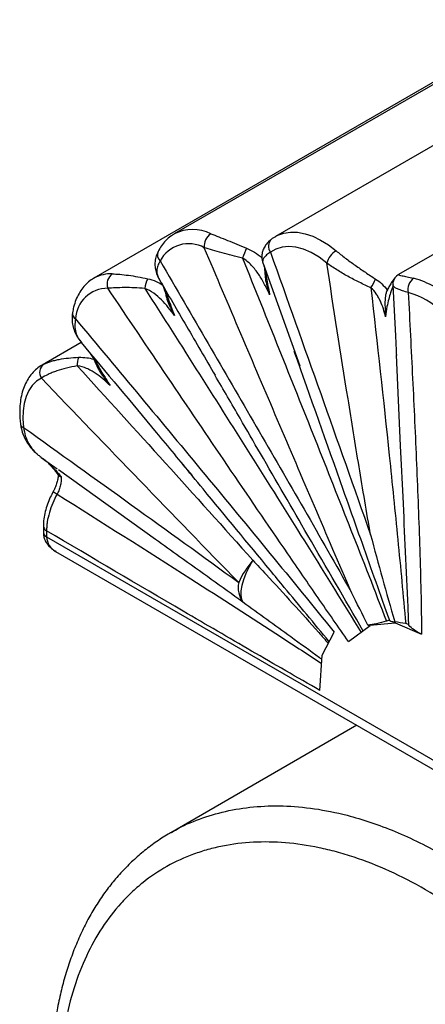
# Paper-space layout '_Isométrica' of a CAD drawing. Header units: millimetres. Extents: x -279 to -60, y -197 to 80.
# Tile 2 of 4: x -279 to -205, y -101 to 79. Entities that reach past the tile are written whole.
import ezdxf

# ---------------------------------------------------------------- set-up
doc = ezdxf.new("R2010")
doc.units = ezdxf.units.MM

psp = doc.layouts.new('_Isométrica')

# ---------------------------------------------------------------- linework, layer by layer
at = {"color": 7, "linetype": 'Continuous', "lineweight": 25}
for p, q in [((-182.57, 79.05), (-250.45, 39.87)), ((-164.01, 78.62), (-231.89, 39.43)), ((-197.25, 70.96), (-265.13, 31.78)), ((-145.89, 69.11), (-209.42, 32.44)), ((-234.18, 34.45), (-227.49, 15.73)), ((-265.13, 31.78), (-265.05, 31.83)), ((-267.45, 20.03), (-274.61, 15.9)), ((-209.02, 1.15), (-209.8, 17.75)), ((-274.61, 15.9), (-274.31, 16.06)), ((-274.95, -0.84), (-274.8, -0.97)), ((-274.79, -1), (-271.89, -3.07)), ((-274.54, -1.15), (-274.37, -1.29)), ((-253.85, -16), (-271.61, -3.25)), ((-274.39, -13.59), (-274.39, -14.71)), ((-273.81, -14.41), (-273.81, -15.53)), ((-273.81, -15.53), (-135.21, -95.54)), ((-272.15, -18.18), (-134.18, -97.83)), ((-218.56, -34.67), (-214.6, -31.76)), ((-214.66, -31.66), (-210.05, -31.22)), ((-214.66, -31.66), (-214.6, -31.76)), ((-209.94, -31.15), (-210.05, -31.22)), ((-210.05, -31.22), (-205.2, -33.3)), ((-223.41, -37.19), (-221.18, -32.97)), ((-223.79, -43.6), (-223.41, -37.19)), ((-217.06, -49.98), (-251.09, -69.63))]:
    psp.add_line(p, q, dxfattribs=at)
at = {"color": 8, "linetype": 'Continuous', "lineweight": 25}
psp.add_line((-209.41, 32.43), (-209.38, 32.45), dxfattribs=at)
at = {"color": 8, "linetype": 'Continuous', "lineweight": 25, "flags": 128}
psp.add_lwpolyline([(-231.89, 39.43), (-231.51, 39.63), (-230.4, 40.03), (-229.18, 40.21), (-227.88, 40.17), (-226.52, 39.92), (-225.11, 39.44), (-223.68, 38.75), (-222.25, 37.86), (-220.83, 36.79)], dxfattribs=at)
at = {"color": 7, "linetype": 'Continuous', "lineweight": 25, "flags": 128}
for points in [[(-222.54, 34.55), (-223.95, 35.61), (-225.38, 36.45), (-226.8, 37.07), (-228.18, 37.45), (-229.49, 37.58), (-230.73, 37.47), (-231.85, 37.11), (-232.85, 36.51)], [(-274.76, 13.49), (-275.65, 12.92), (-276.42, 12.16), (-277.06, 11.23), (-277.55, 10.13), (-277.9, 8.89), (-278.09, 7.51), (-278.12, 6.04), (-278, 4.48)], [(-236.07, -19.8), (-236.76, -21.02), (-237.33, -22.22), (-237.78, -23.36), (-238.09, -24.43), (-238.26, -25.39), (-238.28, -26.23), (-238.16, -26.93), (-237.89, -27.47)]]:
    psp.add_lwpolyline(points, dxfattribs=at)
at = {"color": 8, "linetype": 'Continuous', "lineweight": 25}
for centre, radius, start, end in [((-247.06, 33.19), 7.49, 63.6901, 116.9349), ((-231.45, 37.61), 1.78, 132.7569, 217.8732), ((-251.99, 36.06), 1.54, 157.4998, 226.9977), ((-262.08, 26.32), 6.25, 87.2235, 118.3584), ((-208.43, 30.71), 1.98, 118.584, 136.4507), ((-267.83, 25.37), 1.24, 175.4768, 237.0676), ((-277.81, 5.23), 0.779, 194.3744, 256.2812), ((-268.63, -1.62), 6.88, 234.7935, 241.956), ((-273.41, -13.51), 0.985, 184.9243, 246.3118), ((-273.39, -14.61), 1.01, 185.7235, 245.6228), ((-270.69, -15.43), 3.11, 181.9221, 242.157)]:
    psp.add_arc(centre, radius, start, end, dxfattribs=at)
at = {"color": 7, "linetype": 'Continuous', "lineweight": 25}
for centre, radius, start, end in [((-242.22, 37.63), 2.74, 123.7174, 185.7921), ((-247.81, 32.18), 5.91, 61.0304, 152.1842), ((-213.31, 26.94), 26.08, 156.6167, 160.93), ((-218.82, 33.47), 3.88, 121.1997, 163.8365), ((-260.45, 30.72), 2.28, 125.6484, 200.2726), ((-250.09, 29.14), 5.8, 154.0865, 172.3301), ((-219.9, 33.97), 6.71, 324.0276, 339.5736), ((-205.22, 29.73), 2.48, 124.7928, 193.5072), ((-210.75, 16.46), 15.85, 45.0384, 74.9769), ((-262.64, 24.06), 5.87, 89.4093, 177.3272), ((-211.26, 15.65), 13.98, 45.0384, 74.9769), ((-265.05, 15.98), 3.16, 155.154, 184.3482), ((-273.19, 14.54), 1.89, 126.401, 213.7298), ((-222.94, -30.99), 17.25, 139.5537, 155.5947), ((-234.09, -24.79), 4.66, 168.5687, 215.1863)]:
    psp.add_arc(centre, radius, start, end, dxfattribs=at)
for points, knots in [([(-250.44, 39.84), (-250.66, 39.72), (-251.23, 39.39), (-252.02, 38.67), (-252.81, 37.74), (-253.21, 37.01), (-253.41, 36.65)], [0, 0, 0, 0, 0.175495, 0.449774, 0.724913, 1, 1, 1, 1]), ([(-243.74, 39.9), (-243.29, 39.72), (-242.8, 39.53), (-241.78, 39.12), (-241.23, 38.91), (-239.57, 38.25), (-238.42, 37.78), (-237.24, 37.29)], [0, 0, 0, 0, 0.25, 0.25, 0.5, 0.5, 1, 1, 1, 1]), ([(-232.64, 38.91), (-232.81, 38.78), (-233.22, 38.47), (-233.73, 37.87), (-234.17, 37.1), (-234.41, 36.26), (-234.43, 35.41), (-234.34, 34.79), (-234.21, 34.49), (-234.19, 34.43)], [0, 0, 0, 0, 0.115616, 0.291041, 0.453654, 0.627761, 0.794773, 0.960386, 1, 1, 1, 1]), ([(-231.94, 39.37), (-232.09, 39.29), (-232.34, 39.16), (-232.57, 38.99), (-232.66, 38.92)], [0, 0, 0, 0, 0.600095, 1, 1, 1, 1]), ([(-253.39, 36.65), (-253.48, 36.47), (-253.74, 35.97), (-253.95, 35.1), (-254.01, 34.09), (-253.86, 33.11), (-253.6, 32.28), (-253.32, 31.81), (-253.21, 31.62)], [0, 0, 0, 0, 0.109129, 0.301994, 0.493035, 0.680321, 0.869437, 1, 1, 1, 1]), ([(-218.02, -25.69), (-222.55, -15.19), (-227.05, -4.68), (-236.02, 16.33), (-240.49, 26.84), (-244.95, 37.35)], [0, 0, 0, 0, 0.5, 0.5, 1, 1, 1, 1]), ([(-237.95, 35.46), (-238.6, 35.63), (-239.24, 35.79), (-240.49, 36.12), (-241.1, 36.28), (-242.3, 36.6), (-242.88, 36.76), (-243.97, 37.06), (-244.48, 37.21), (-244.95, 37.35)], [0, 0, 0, 0, 0.25, 0.25, 0.5, 0.5, 0.75, 0.75, 1, 1, 1, 1]), ([(-232.85, 36.51), (-229.78, 27.9), (-226.71, 19.29), (-220.6, 2.06), (-217.55, -6.55), (-214.53, -15.16)], [0, 0, 0, 0, 0.5, 0.5, 1, 1, 1, 1]), ([(-220.83, 36.79), (-220.56, 36.57), (-220.29, 36.35), (-219.73, 35.91), (-219.44, 35.69), (-218.85, 35.25), (-218.56, 35.02), (-217.95, 34.58), (-217.64, 34.36), (-216.71, 33.7), (-216.09, 33.27), (-214.86, 32.44), (-214.24, 32.03), (-213.61, 31.63)], [0, 0, 0, 0, 0.125, 0.125, 0.25, 0.25, 0.375, 0.375, 0.5, 0.5, 0.75, 0.75, 1, 1, 1, 1]), ([(-253.04, 34.94), (-247.15, 24.86), (-241.28, 14.78), (-232.51, -0.37), (-229.59, -5.42), (-223.78, -15.54), (-220.89, -20.61), (-218.02, -25.69)], [0, 0, 0, 0, 0.5, 0.5, 0.75, 0.75, 1, 1, 1, 1]), ([(-237.95, 35.46), (-233.5, 24.42), (-229.07, 13.36), (-220.28, -8.76), (-215.92, -19.84), (-211.61, -30.93)], [0, 0, 0, 0, 0.5, 0.5, 1, 1, 1, 1]), ([(-232.99, 28.75), (-233.27, 29.4), (-233.57, 30.03), (-234.24, 31.28), (-234.6, 31.89), (-235.19, 32.76), (-235.4, 33.05), (-235.84, 33.6), (-236.07, 33.87), (-236.8, 34.64), (-237.34, 35.09), (-237.95, 35.46)], [0, 0, 0, 0, 0.25, 0.25, 0.5, 0.5, 0.625, 0.625, 0.75, 0.75, 1, 1, 1, 1]), ([(-214.53, -15.16), (-215.25, -11), (-215.95, -6.85), (-217.32, 1.45), (-217.99, 5.59), (-219.98, 18.02), (-221.27, 26.29), (-222.54, 34.55)], [0, 0, 0, 0, 0.25, 0.25, 0.5, 0.5, 1, 1, 1, 1]), ([(-214.47, 30.03), (-215.18, 30.35), (-215.89, 30.68), (-217.3, 31.38), (-218, 31.75), (-219.05, 32.32), (-219.39, 32.52), (-220.07, 32.92), (-220.4, 33.12), (-221.04, 33.52), (-221.35, 33.72), (-221.97, 34.13), (-222.26, 34.34), (-222.54, 34.55)], [0, 0, 0, 0, 0.25, 0.25, 0.5, 0.5, 0.625, 0.625, 0.75, 0.75, 0.875, 0.875, 1, 1, 1, 1]), ([(-261.77, 32.57), (-261.35, 32.56), (-260.89, 32.53), (-259.89, 32.44), (-259.36, 32.38), (-257.7, 32.16), (-256.53, 31.95), (-255.3, 31.68)], [0, 0, 0, 0, 0.25, 0.25, 0.5, 0.5, 1, 1, 1, 1]), ([(-234.02, 34), (-234.02, 34.01), (-234.03, 34.02), (-233.98, 33.86), (-233.94, 33.54), (-233.88, 33), (-233.85, 32.55), (-233.83, 32.26), (-233.83, 32.25)], [0, 0, 0, 0, 0.059079, 0.234632, 0.441739, 0.690656, 0.984947, 1, 1, 1, 1]), ([(-209.41, 32.44), (-209.46, 32.41), (-209.55, 32.36), (-209.66, 32.27), (-209.73, 32.21), (-209.79, 32.15), (-209.87, 32.07), (-210.03, 31.91), (-210.32, 31.55), (-210.73, 30.96), (-211.16, 30.25), (-211.42, 29.7), (-211.54, 29.45)], [0, 0, 0, 0, 0.0220769, 0.0481626, 0.0655946, 0.0870006, 0.1282366, 0.2233694, 0.418108, 0.6247301, 0.8313153, 1, 1, 1, 1]), ([(-209.38, 32.45), (-209.39, 32.42), (-209.34, 32.39), (-209.12, 32.32), (-208.95, 32.28), (-208.5, 32.18), (-208.2, 32.12), (-207.51, 31.96), (-207.11, 31.87), (-206.64, 31.77)], [0, 0, 0, 0, 0.25, 0.25, 0.5, 0.5, 0.75, 0.75, 1, 1, 1, 1]), ([(-265.02, 31.82), (-265.15, 31.75), (-265.63, 31.51), (-266.37, 30.91), (-267.21, 30.02), (-267.9, 28.99), (-268.46, 27.81), (-268.85, 26.63), (-269, 25.82), (-269.07, 25.47)], [0, 0, 0, 0, 0.058095, 0.21827, 0.378288, 0.540061, 0.705139, 0.874187, 1, 1, 1, 1]), ([(-253.23, 31.6), (-251.56, 28.75), (-248.13, 22.89), (-244.72, 17.02), (-242.98, 14.02)], [0, 0, 0, 0, 0.487753, 1, 1, 1, 1]), ([(-252.8, 30.96), (-252.76, 30.89), (-252.67, 30.73), (-252.47, 30.27), (-252.25, 29.6), (-252.03, 28.86), (-251.89, 28.33), (-251.83, 28.11)], [0, 0, 0, 0, 0.141565, 0.334073, 0.559388, 0.816895, 1, 1, 1, 1]), ([(-233.81, 32.25), (-233.81, 32.16), (-233.81, 31.64), (-233.56, 30.7), (-233.28, 29.65), (-233.07, 29.01), (-232.99, 28.78), (-232.99, 28.75), (-232.99, 28.75)], [0, 0, 0, 0, 0.071106, 0.429813, 0.793646, 0.979412, 0.996432, 1, 1, 1, 1]), ([(-213.61, 31.63), (-213.19, 31.37), (-212.81, 31.06), (-212.1, 30.38), (-211.77, 30.01), (-211.47, 29.61)], [0, 0, 0, 0, 0.5, 0.5, 1, 1, 1, 1]), ([(-209.86, 32.07), (-209.91, 32.01), (-210.08, 31.84), (-210.31, 31.41), (-210.46, 30.93), (-210.43, 30.63), (-210.42, 30.53)], [0, 0, 0, 0, 0.160465, 0.4886925, 0.8335103, 1, 1, 1, 1]), ([(-255.84, 29.92), (-257.15, 30.01), (-258.39, 30.06), (-260.12, 30.05), (-260.68, 30.04), (-261.7, 30), (-262.16, 29.97), (-262.58, 29.93)], [0, 0, 0, 0, 0.5, 0.5, 0.75, 0.75, 1, 1, 1, 1]), ([(-218.56, -34.67), (-220.43, -32.01), (-222.28, -29.34), (-225.98, -23.99), (-227.83, -21.31), (-233.36, -13.25), (-237.03, -7.87), (-248.01, 8.3), (-255.3, 19.11), (-262.58, 29.93)], [0, 0, 0, 0, 0.125, 0.125, 0.25, 0.25, 0.5, 0.5, 1, 1, 1, 1]), ([(-255.84, 29.92), (-249.16, 19.47), (-242.52, 9.01), (-232.6, -6.72), (-229.31, -11.97), (-222.74, -22.48), (-219.47, -27.75), (-216.22, -33.03)], [0, 0, 0, 0, 0.5, 0.5, 0.75, 0.75, 1, 1, 1, 1]), ([(-250.38, 24.93), (-250.74, 25.45), (-251.13, 25.96), (-251.93, 26.93), (-252.34, 27.39), (-253.23, 28.25), (-253.7, 28.66), (-254.71, 29.37), (-255.25, 29.68), (-255.84, 29.92)], [0, 0, 0, 0, 0.25, 0.25, 0.5, 0.5, 0.75, 0.75, 1, 1, 1, 1]), ([(-214.47, 30.03), (-213.31, 19.81), (-212.18, 9.58), (-210.57, -5.78), (-210.05, -10.9), (-209.04, -21.15), (-208.56, -26.28), (-208.1, -31.4)], [0, 0, 0, 0, 0.5, 0.5, 0.75, 0.75, 1, 1, 1, 1]), ([(-211.79, 24.74), (-211.9, 25.22), (-212.03, 25.7), (-212.34, 26.65), (-212.52, 27.12), (-212.84, 27.81), (-212.95, 28.03), (-213.2, 28.48), (-213.34, 28.69), (-213.76, 29.32), (-214.09, 29.7), (-214.47, 30.03)], [0, 0, 0, 0, 0.25, 0.25, 0.5, 0.5, 0.625, 0.625, 0.75, 0.75, 1, 1, 1, 1]), ([(-211.47, 29.61), (-211.52, 29.53), (-211.56, 29.43), (-211.64, 29.24), (-211.67, 29.13), (-211.75, 28.82), (-211.79, 28.6), (-211.85, 28.17), (-211.86, 27.95), (-211.89, 27.53), (-211.89, 27.32), (-211.89, 26.71), (-211.88, 26.31), (-211.84, 25.51), (-211.82, 25.12), (-211.79, 24.74)], [0, 0, 0, 0, 0.0625, 0.0625, 0.125, 0.125, 0.25, 0.25, 0.375, 0.375, 0.5, 0.5, 0.75, 0.75, 1, 1, 1, 1]), ([(-210.45, 30.53), (-210.28, 27.44), (-210.05, 23.13), (-209.85, 18.84), (-209.79, 17.63)], [0, 0, 0, 0, 0.71872, 1, 1, 1, 1]), ([(-207.64, 29.15), (-207.36, 23.91), (-207.09, 18.67), (-206.59, 8.21), (-206.34, 2.98), (-205.9, -7.45), (-205.7, -12.65), (-205.45, -20.43), (-205.38, -23.01), (-205.26, -28.17), (-205.22, -30.74), (-205.2, -33.3)], [0, 0, 0, 0, 0.25, 0.25, 0.5, 0.5, 0.75, 0.75, 0.875, 0.875, 1, 1, 1, 1]), ([(-251.81, 28.11), (-251.8, 28.06), (-251.71, 27.58), (-251.29, 26.71), (-250.81, 25.72), (-250.49, 25.14), (-250.39, 24.95), (-250.38, 24.93), (-250.38, 24.93)], [0, 0, 0, 0, 0.045792, 0.426986, 0.81411, 0.985225, 0.996358, 1, 1, 1, 1]), ([(-269.04, 25.47), (-269.08, 25.24), (-269.18, 24.63), (-269.12, 23.65), (-268.9, 22.56), (-268.47, 21.52), (-267.99, 20.68), (-267.59, 20.22), (-267.45, 20.05)], [0, 0, 0, 0, 0.117994, 0.305279, 0.495192, 0.688055, 0.886348, 1, 1, 1, 1]), ([(-268.51, 24.33), (-260.58, 14.84), (-252.66, 5.34), (-240.82, -8.97), (-236.88, -13.75), (-229.01, -23.33), (-225.08, -28.13), (-221.18, -32.97)], [0, 0, 0, 0, 0.5, 0.5, 0.75, 0.75, 1, 1, 1, 1]), ([(-267.47, 20.02), (-262.89, 14.55), (-256.13, 6.44), (-249.38, -1.69), (-247.19, -4.33)], [0, 0, 0, 0, 0.675634, 1, 1, 1, 1]), ([(-265.8, 18.01), (-265.65, 17.77), (-265.34, 17.22), (-264.85, 16.25), (-264.51, 15.54), (-264.33, 15.17)], [0, 0, 0, 0, 0.283434, 0.631096, 1, 1, 1, 1]), ([(-216.96, -14.13), (-217.82, -11.7), (-221.66, -0.86), (-225.5, 9.97), (-228.48, 18.37)], [0, 0, 0, 0, 0.223777, 1, 1, 1, 1]), ([(-274.31, 16.06), (-273.94, 16.24), (-273.52, 16.4), (-272.82, 16.62), (-272.58, 16.69), (-272.06, 16.82), (-271.79, 16.88), (-270.97, 17.03), (-270.39, 17.12), (-269.19, 17.24), (-268.57, 17.29), (-267.92, 17.31)], [0, 0, 0, 0, 0.25, 0.25, 0.375, 0.375, 0.5, 0.5, 0.75, 0.75, 1, 1, 1, 1]), ([(-274.6, 15.89), (-274.7, 15.84), (-275.14, 15.59), (-275.85, 15.02), (-276.69, 14.13), (-277.38, 13.1), (-277.94, 11.92), (-278.36, 10.61), (-278.63, 9.18), (-278.74, 7.65), (-278.7, 6.26), (-278.61, 5.37), (-278.57, 5.04)], [0, 0, 0, 0, 0.029013, 0.136443, 0.243869, 0.352484, 0.463326, 0.576834, 0.692782, 0.810469, 0.929075, 1, 1, 1, 1]), ([(-268.2, 15.75), (-268.89, 15.62), (-269.54, 15.48), (-270.79, 15.17), (-271.39, 15), (-272.24, 14.71), (-272.52, 14.61), (-273.04, 14.4), (-273.29, 14.29), (-273.99, 13.96), (-274.41, 13.73), (-274.76, 13.49)], [0, 0, 0, 0, 0.25, 0.25, 0.5, 0.5, 0.625, 0.625, 0.75, 0.75, 1, 1, 1, 1]), ([(-268.2, 15.75), (-262.82, 9.84), (-257.45, 3.94), (-246.74, -7.91), (-241.39, -13.85), (-236.07, -19.8)], [0, 0, 0, 0, 0.5, 0.5, 1, 1, 1, 1]), ([(-262.18, 12.15), (-262.61, 12.59), (-263.06, 13), (-263.97, 13.77), (-264.44, 14.12), (-265.17, 14.6), (-265.42, 14.75), (-265.94, 15.02), (-266.21, 15.15), (-267.02, 15.49), (-267.58, 15.66), (-268.2, 15.75)], [0, 0, 0, 0, 0.25, 0.25, 0.5, 0.5, 0.625, 0.625, 0.75, 0.75, 1, 1, 1, 1]), ([(-264.31, 15.18), (-264.26, 15.06), (-264.08, 14.68), (-263.46, 13.78), (-262.79, 12.9), (-262.28, 12.28), (-262.19, 12.16), (-262.18, 12.15)], [0, 0, 0, 0, 0.110951, 0.363592, 0.876538, 0.996412, 1, 1, 1, 1]), ([(-238.65, -23.86), (-244.69, -17.68), (-250.71, -11.47), (-262.74, 0.99), (-268.75, 7.24), (-274.76, 13.49)], [0, 0, 0, 0, 0.5, 0.5, 1, 1, 1, 1]), ([(-234.68, -0.28), (-235.92, 1.87), (-238.68, 6.63), (-241.45, 11.4), (-242.97, 14.01)], [0, 0, 0, 0, 0.450166, 1, 1, 1, 1]), ([(-278.55, 5.04), (-278.51, 4.76), (-278.42, 4.07), (-278.05, 3.01), (-277.5, 1.88), (-276.74, 0.82), (-276.05, 0.04), (-275.58, -0.33), (-275.45, -0.43)], [0, 0, 0, 0, 0.1310319, 0.3210466, 0.5170927, 0.7184756, 0.9249096, 1, 1, 1, 1]), ([(-278, 4.48), (-271.44, -0.22), (-264.88, -4.92), (-251.76, -14.36), (-245.2, -19.1), (-238.65, -23.86)], [0, 0, 0, 0, 0.5, 0.5, 1, 1, 1, 1]), ([(-274.38, -1.27), (-274.3, -1.33), (-274.03, -1.51), (-273.52, -1.99), (-272.87, -2.69), (-272.23, -3.48), (-271.81, -4.03), (-271.61, -4.3)], [0, 0, 0, 0, 0.086015, 0.292982, 0.519165, 0.773362, 1, 1, 1, 1]), ([(-232.91, -21.61), (-236.99, -16.67), (-242.35, -10.18), (-247.73, -3.68), (-249.01, -2.14)], [0, 0, 0, 0, 0.762405, 1, 1, 1, 1]), ([(-271.67, -4.14), (-271.68, -4.3), (-271.69, -4.67), (-271.83, -5.38), (-272.09, -6.19), (-272.37, -6.83), (-272.56, -7.17), (-272.6, -7.25)], [0, 0, 0, 0, 0.187124, 0.430364, 0.678908, 0.931488, 1, 1, 1, 1]), ([(-271.16, -4.48), (-271.13, -4.72), (-271.12, -4.97), (-271.15, -5.49), (-271.18, -5.76), (-271.31, -6.31), (-271.39, -6.59), (-271.6, -7.15), (-271.72, -7.43), (-271.86, -7.7)], [0, 0, 0, 0, 0.25, 0.25, 0.5, 0.5, 0.75, 0.75, 1, 1, 1, 1]), ([(-271.6, -4.29), (-271.55, -4.34), (-271.45, -4.43), (-271.26, -4.47), (-271.16, -4.48), (-271.16, -4.48)], [0, 0, 0, 0, 0.54462, 0.991296, 1, 1, 1, 1]), ([(-272.59, -7.25), (-272.77, -7.59), (-273.18, -8.35), (-273.67, -9.58), (-274.08, -10.91), (-274.31, -12.24), (-274.42, -13.14), (-274.39, -13.58), (-274.39, -13.59)], [0, 0, 0, 0, 0.164829, 0.3683568, 0.5755302, 0.7821894, 0.9921468, 1, 1, 1, 1]), ([(-271.86, -7.7), (-272.17, -8.25), (-272.72, -9.38), (-273.13, -10.52), (-273.47, -11.68), (-273.59, -12.25), (-273.72, -13.07), (-273.75, -13.35), (-273.79, -13.88), (-273.81, -14.15), (-273.81, -14.41)], [0, 0, 0, 0, 0.25, 0.5, 0.5, 0.75, 0.75, 0.875, 0.875, 1, 1, 1, 1]), ([(-274.39, -14.71), (-274.38, -14.94), (-274.35, -15.44), (-274.1, -16.18), (-273.67, -16.9), (-273.08, -17.53), (-272.56, -17.96), (-272.21, -18.13), (-272.13, -18.17)], [0, 0, 0, 0, 0.155662, 0.345706, 0.535633, 0.732801, 0.943996, 1, 1, 1, 1]), ([(-223.79, -43.6), (-227.96, -41.22), (-232.13, -38.82), (-240.46, -33.99), (-244.63, -31.56), (-257.14, -24.25), (-265.47, -19.34), (-273.81, -14.41)], [0, 0, 0, 0, 0.25, 0.25, 0.5, 0.5, 1, 1, 1, 1]), ([(-214.53, -15.16), (-213.82, -17.82), (-213.1, -20.47), (-211.63, -25.77), (-210.88, -28.41), (-210.1, -31.04)], [0, 0, 0, 0, 0.5, 0.5, 1, 1, 1, 1]), ([(-211.61, -30.93), (-212.25, -31.12), (-212.86, -31.28), (-214, -31.53), (-214.54, -31.63), (-215.02, -31.69)], [0, 0, 0, 0, 0.5, 0.5, 1, 1, 1, 1]), ([(-211.02, -30.88), (-211.05, -30.85), (-211.13, -30.84), (-211.33, -30.86), (-211.46, -30.89), (-211.61, -30.93)], [0, 0, 0, 0, 0.5, 0.5, 1, 1, 1, 1]), ([(-209.94, -31.15), (-210.19, -31.14), (-210.4, -31.11), (-210.77, -31.02), (-210.91, -30.96), (-211.02, -30.88)], [0, 0, 0, 0, 0.5, 0.5, 1, 1, 1, 1]), ([(-207.52, -31.65), (-207.57, -31.59), (-207.64, -31.53), (-207.85, -31.45), (-207.97, -31.42), (-208.1, -31.4)], [0, 0, 0, 0, 0.5, 0.5, 1, 1, 1, 1]), ([(-205.2, -33.3), (-205.72, -33.08), (-206.17, -32.83), (-206.94, -32.28), (-207.27, -31.98), (-207.52, -31.65)], [0, 0, 0, 0, 0.5, 0.5, 1, 1, 1, 1]), ([(-251.01, -69.61), (-251.2, -69.71), (-252.2, -70.25), (-253.92, -71.41), (-256.16, -73.1), (-258.27, -74.96), (-260.25, -76.97), (-262.09, -79.14), (-263.8, -81.45), (-265.36, -83.91), (-266.79, -86.51), (-268.08, -89.26), (-269.24, -92.17), (-270.25, -95.21), (-271.12, -98.36), (-271.8, -101.51), (-272.34, -104.67), (-272.72, -107.92), (-272.99, -111.48), (-273.13, -114.45), (-273.15, -116.26), (-273.15, -116.74)], [0, 0, 0, 0, 0.012983, 0.070113, 0.127172, 0.184108, 0.240874, 0.297422, 0.353725, 0.409522, 0.465837, 0.522777, 0.580152, 0.63776, 0.695371, 0.752745, 0.803941, 0.857192, 0.914283, 0.976996, 1, 1, 1, 1]), ([(-137.33, -196.38), (-137.33, -191.27), (-137.76, -185.97), (-138.85, -179.08), (-139.1, -177.7), (-139.64, -174.93), (-139.94, -173.54), (-140.91, -169.37), (-141.66, -166.57), (-143.36, -160.97), (-144.31, -158.15), (-145.89, -153.91), (-146.45, -152.49), (-147.31, -150.36), (-147.61, -149.65), (-148.21, -148.24), (-148.52, -147.53), (-150.07, -144.02), (-151.39, -141.25), (-154.19, -135.77), (-155.67, -133.07), (-158.78, -127.74), (-160.41, -125.11), (-162.96, -121.22), (-163.84, -119.93), (-165.61, -117.39), (-166.5, -116.14), (-169.23, -112.45), (-171.09, -110.07), (-174.93, -105.44), (-176.89, -103.2), (-179.92, -99.96), (-180.94, -98.9), (-182.49, -97.33), (-183.01, -96.81), (-184.05, -95.8), (-184.57, -95.29), (-187.19, -92.82), (-189.3, -90.95), (-193.56, -87.44), (-195.72, -85.8), (-200.06, -82.75), (-202.25, -81.34), (-206.68, -78.78), (-208.87, -77.65), (-213.24, -75.67), (-215.4, -74.82), (-218.63, -73.75), (-219.7, -73.43), (-221.3, -73), (-221.83, -72.86), (-222.89, -72.61), (-223.42, -72.49), (-226.04, -71.94), (-228.08, -71.65), (-232.09, -71.32), (-234.05, -71.29), (-237.89, -71.48), (-239.76, -71.71), (-242.51, -72.26), (-243.41, -72.47), (-245.18, -72.97), (-246.05, -73.25), (-248.59, -74.18), (-250.22, -74.92), (-253.33, -76.67), (-254.81, -77.67), (-256.93, -79.36), (-257.61, -79.96), (-258.61, -80.9), (-258.94, -81.23), (-259.59, -81.89), (-259.9, -82.22), (-262.7, -85.32), (-264.8, -88.53), (-267.36, -94.01), (-268.12, -95.96), (-269.43, -100.09), (-269.97, -102.24), (-271.26, -108.93), (-271.68, -113.71), (-271.68, -118.82)], [0, 0, 0, 0, 0.0625, 0.0625, 0.078125, 0.078125, 0.09375, 0.09375, 0.125, 0.125, 0.15625, 0.15625, 0.171875, 0.171875, 0.179687, 0.179687, 0.1875, 0.1875, 0.21875, 0.21875, 0.25, 0.25, 0.28125, 0.28125, 0.296875, 0.296875, 0.3125, 0.3125, 0.34375, 0.34375, 0.375, 0.375, 0.390625, 0.390625, 0.398437, 0.398437, 0.40625, 0.40625, 0.4375, 0.4375, 0.46875, 0.46875, 0.5, 0.5, 0.53125, 0.53125, 0.5625, 0.5625, 0.578125, 0.578125, 0.585937, 0.585937, 0.59375, 0.59375, 0.625, 0.625, 0.65625, 0.65625, 0.6875, 0.6875, 0.703125, 0.703125, 0.71875, 0.71875, 0.75, 0.75, 0.78125, 0.78125, 0.796875, 0.796875, 0.804687, 0.804687, 0.8125, 0.8125, 0.875, 0.875, 0.90625, 0.90625, 0.9375, 0.9375, 1, 1, 1, 1])]:
    psp.add_open_spline(points, degree=3, knots=knots, dxfattribs=at)
at = {"color": 8, "linetype": 'Continuous', "lineweight": 25}
for points, knots in [([(-237.24, 37.29), (-236.74, 37.05), (-235.74, 36.55), (-234.82, 35.89), (-234.42, 35.47), (-234.41, 35.46)], [0, 0, 0, 0, 0.48769, 0.990951, 1, 1, 1, 1]), ([(-232.85, 36.51), (-233.11, 36.35), (-233.62, 36.02), (-234.08, 35.5), (-234.29, 34.97), (-234.28, 34.61), (-234.2, 34.44), (-234.2, 34.44)], [0, 0, 0, 0, 0.236561, 0.479547, 0.735917, 0.998178, 1, 1, 1, 1]), ([(-253.04, 34.94), (-253.2, 34.64), (-253.52, 34.05), (-253.67, 33.17), (-253.59, 32.35), (-253.33, 31.85), (-253.21, 31.61)], [0, 0, 0, 0, 0.246234, 0.499303, 0.762063, 1, 1, 1, 1]), ([(-234.03, 33.98), (-233.97, 33.82), (-233.83, 33.39), (-233.65, 32.41), (-233.43, 31.1), (-233.21, 29.81), (-233.04, 29.02), (-232.99, 28.75)], [0, 0, 0, 0, 0.1308154, 0.3303679, 0.5955505, 0.8651744, 1, 1, 1, 1]), ([(-255.3, 31.68), (-254.78, 31.54), (-253.83, 31.28), (-253, 30.81), (-252.62, 30.59)], [0, 0, 0, 0, 0.5479401, 1, 1, 1, 1]), ([(-252.78, 30.86), (-252.57, 30.48), (-252.18, 29.74), (-251.67, 28.35), (-251.1, 26.76), (-250.64, 25.6), (-250.38, 24.93)], [0, 0, 0, 0, 0.2336305, 0.456538, 0.6836232, 1, 1, 1, 1]), ([(-210.43, 30.57), (-210.43, 30.49), (-210.45, 30.25), (-210.84, 29.25), (-211.22, 27.96), (-211.57, 26.48), (-211.71, 25.36), (-211.79, 24.74)], [0, 0, 0, 0, 0.131836, 0.375895, 0.565928, 0.759173, 1, 1, 1, 1]), ([(-207.64, 29.15), (-207.99, 29.26), (-208.71, 29.47), (-209.5, 29.77), (-210.05, 30.05), (-210.39, 30.3), (-210.39, 30.46), (-210.38, 30.54)], [0, 0, 0, 0, 0.204674, 0.415419, 0.616277, 0.82164, 1, 1, 1, 1]), ([(-268.51, 24.33), (-268.57, 23.91), (-268.71, 23.06), (-268.5, 21.88), (-268.09, 20.86), (-267.65, 20.3), (-267.44, 20.04)], [0, 0, 0, 0, 0.2614609, 0.5317205, 0.7855984, 1, 1, 1, 1]), ([(-267.92, 17.31), (-267.41, 17.31), (-266.47, 17.31), (-265.62, 17.08), (-265.23, 16.98)], [0, 0, 0, 0, 0.541813, 1, 1, 1, 1]), ([(-265.6, 17.78), (-265.39, 17.44), (-264.92, 16.7), (-264.15, 15.36), (-263.24, 13.8), (-262.54, 12.7), (-262.18, 12.15)], [0, 0, 0, 0, 0.184685, 0.404242, 0.700287, 1, 1, 1, 1]), ([(-278, 4.48), (-277.92, 3.96), (-277.76, 2.9), (-277.13, 1.54), (-276.31, 0.37), (-275.52, -0.44), (-274.96, -0.84), (-274.77, -0.97)], [0, 0, 0, 0, 0.235127, 0.478863, 0.684814, 0.895066, 1, 1, 1, 1]), ([(-207.52, -31.65), (-207.57, -30.55), (-207.93, -22.72), (-208.41, -11.76), (-208.87, -1.97), (-209.02, 1.15)], [0, 0, 0, 0, 0.100022, 0.713073, 1, 1, 1, 1]), ([(-274.37, -1.29), (-273.93, -1.64), (-273.13, -2.28), (-272.09, -3.43), (-271.47, -4.13), (-271.16, -4.48)], [0, 0, 0, 0, 0.373072, 0.682885, 1, 1, 1, 1]), ([(-215.86, -32.76), (-219.24, -26.94), (-225.51, -16.11), (-231.78, -5.28), (-234.68, -0.28)], [0, 0, 0, 0, 0.538023, 1, 1, 1, 1]), ([(-271.86, -7.7), (-263.71, -12.85), (-250, -21.52), (-233.9, -31.87), (-225.94, -37.07), (-223.5, -38.67)], [0, 0, 0, 0, 0.503738, 0.847808, 1, 1, 1, 1]), ([(-211.02, -30.88), (-211.34, -29.99), (-213.32, -24.4), (-215.29, -18.82), (-216.96, -14.13)], [0, 0, 0, 0, 0.159177, 1, 1, 1, 1]), ([(-237.89, -27.47), (-241.74, -24.7), (-247.05, -20.88), (-252.39, -17.05), (-253.85, -16)], [0, 0, 0, 0, 0.725594, 1, 1, 1, 1]), ([(-236.07, -19.8), (-235.26, -20.67), (-231.18, -25.02), (-226.59, -30.1), (-222.85, -34.35), (-222.26, -35.01)], [0, 0, 0, 0, 0.174191, 0.870994, 1, 1, 1, 1]), ([(-222.1, -34.7), (-224.83, -31.39), (-228.43, -27.03), (-232.04, -22.66), (-232.91, -21.61)], [0, 0, 0, 0, 0.759728, 1, 1, 1, 1]), ([(-223.46, -37.94), (-223.6, -37.83), (-225.49, -36.47), (-230.27, -33), (-234.97, -29.59), (-237.89, -27.47)], [0, 0, 0, 0, 0.029733, 0.395708, 1, 1, 1, 1]), ([(-250.94, -69.59), (-250.7, -69.44), (-249.11, -68.42), (-245.83, -67.07), (-241.08, -65.61), (-235.97, -64.81), (-230.54, -64.63), (-224.82, -65.13), (-219.42, -66.22), (-214.47, -67.69), (-210.03, -69.36), (-205.52, -71.41), (-200.56, -74.06), (-195.17, -77.46), (-189.35, -81.73), (-183.54, -86.59), (-177.88, -91.92), (-172.44, -97.63), (-167.23, -103.67), (-162.21, -110.1), (-157.36, -116.95), (-152.74, -124.18), (-148.38, -131.77), (-144.37, -139.65), (-140.82, -147.6), (-137.77, -155.53), (-135.22, -163.42), (-133.15, -171.35), (-131.72, -178.66), (-130.83, -185.24), (-130.35, -190.98), (-130.29, -194.63), (-130.26, -196.38)], [0, 0, 0, 0, 0.006196, 0.041773, 0.077582, 0.114025, 0.150716, 0.188198, 0.225964, 0.252868, 0.280009, 0.307148, 0.334543, 0.369332, 0.404398, 0.440292, 0.476453, 0.511304, 0.546157, 0.581452, 0.617201, 0.653914, 0.690882, 0.728675, 0.766764, 0.802944, 0.8394, 0.876747, 0.91441, 0.943642, 0.972875, 1, 1, 1, 1])]:
    psp.add_open_spline(points, degree=3, knots=knots, dxfattribs=at)
at = {"color": 7, "linetype": 'Continuous', "lineweight": 25}
for points in [[(-215.02, -31.69), (-216.02, -29.69), (-217.02, -27.69), (-218.02, -25.69)], [(-215.02, -31.69), (-214.91, -31.68), (-214.78, -31.67), (-214.66, -31.66)], [(-208.1, -31.4), (-208.81, -31.32), (-209.48, -31.2), (-210.1, -31.04)], [(-210.1, -31.04), (-210.05, -31.08), (-209.99, -31.12), (-209.94, -31.15)]]:
    psp.add_open_spline(points, degree=3, dxfattribs=at)

doc.saveas('drawing.dxf')
